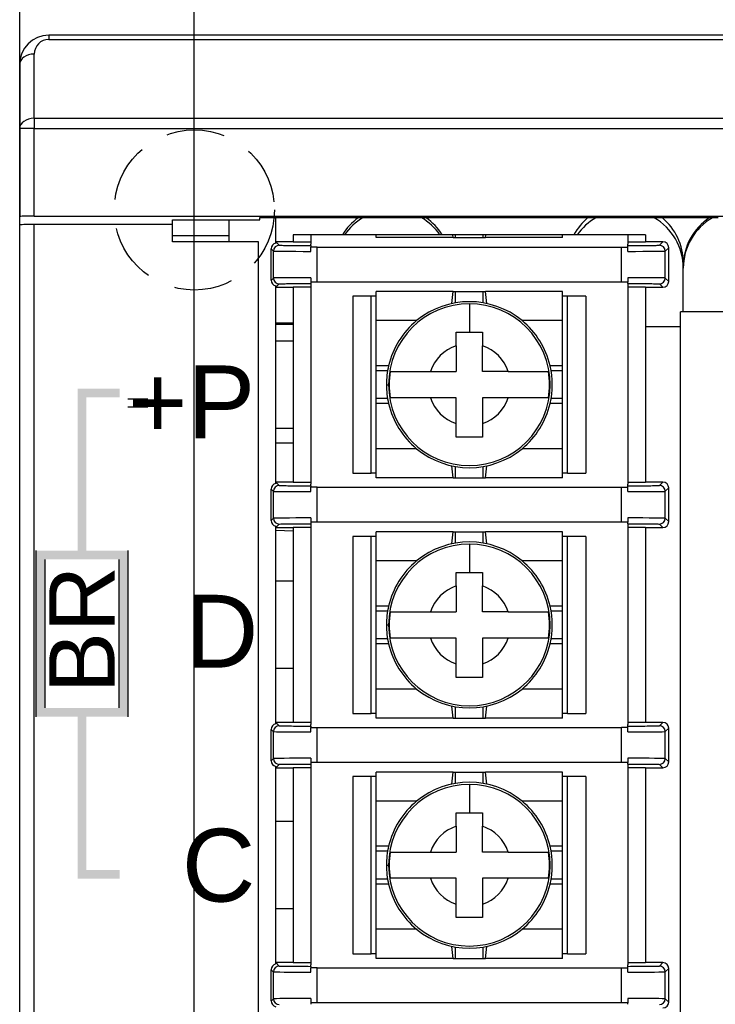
# Model space of a CAD drawing. Extents: x 14074 to 14414, y -3712 to -3387.
# Tile 8 of 18: x 14074 to 14098, y -3442 to -3408. Entities that reach past the tile are written whole.
import ezdxf

# ---------------------------------------------------------------- set-up
doc = ezdxf.new("R2010")
doc.units = 0
doc.linetypes.add('ACISOTGL', pattern=[3, 2, -1])
doc.layers.get('0').update_dxf_attribs({"linetype": 'CONTINUOUS'})
doc.layers.get('DEFPOINTS').update_dxf_attribs({"color": 8, "linetype": 'CONTINUOUS'})
doc.styles.add('DIMEMSIONS', font='isocp.shx', dxfattribs={"bigfont": 'chineset.shx'})
doc.styles.get("Standard").update_dxf_attribs({"font": 'PMingLiU.ttf'})
doc.dimstyles.new('ISO-25', dxfattribs={"dimtxt": 3, "dimasz": 3, "dimexe": 1, "dimexo": 1, "dimgap": 2, "dimtad": 2, "dimtih": 1, "dimtoh": 1, "dimtxsty": 'STANDARD', "dimcen": 0, "dimclrd": 256, "dimclre": 256, "dimclrt": 256, "dimazin": 3, "dimtfac": 1, "dimtmove": 0, "dimatfit": 3})

# ---------------------------------------------------------------- blocks, each defined once
blk = doc.blocks.new('*D3')
for p, q in [((14080.481, -3563.405), (14080.481, -3400.577)), ((14153.481, -3413.405), (14153.481, -3400.577)), ((14083.481, -3401.577), (14150.481, -3401.577))]:
    blk.add_line(p, q)
for points in [[(14083.481, -3401.077), (14083.481, -3402.077), (14080.481, -3401.577)], [(14150.481, -3401.077), (14150.481, -3402.077), (14153.481, -3401.577)]]:
    blk.add_solid(points)
at = {"layer": 'DEFPOINTS', "color": 0}
for p in [(14153.481, -3401.577), (14153.481, -3414.405), (14080.481, -3564.405)]:
    blk.add_point(p, dxfattribs=at)
at = {"insert": (14116.981, -3397.907), "char_height": 3, "attachment_point": 5}
blk.add_mtext('73', dxfattribs=at)
blk = doc.blocks.new('*D4')
for p, q in [((14074.481, -3446.677), (14074.481, -3393.016)), ((14159.481, -3446.677), (14159.481, -3393.016)), ((14077.481, -3394.016), (14156.481, -3394.016))]:
    blk.add_line(p, q)
for points in [[(14077.481, -3393.516), (14077.481, -3394.516), (14074.481, -3394.016)], [(14156.481, -3393.516), (14156.481, -3394.516), (14159.481, -3394.016)]]:
    blk.add_solid(points)
at = {"layer": 'DEFPOINTS', "color": 0}
for p in [(14159.481, -3394.016), (14074.481, -3447.677), (14159.481, -3447.677)]:
    blk.add_point(p, dxfattribs=at)
at = {"insert": (14116.981, -3390.317), "char_height": 3, "attachment_point": 5}
blk.add_mtext('85', dxfattribs=at)
blk = doc.blocks.new('*D5')
for p, q in [((14154.481, -3414.405), (14168.14, -3414.405)), ((14167.14, -3417.405), (14167.14, -3561.405)), ((14081.481, -3564.405), (14168.14, -3564.405))]:
    blk.add_line(p, q)
for points in [[(14166.64, -3417.405), (14167.64, -3417.405), (14167.14, -3414.405)], [(14166.64, -3561.405), (14167.64, -3561.405), (14167.14, -3564.405)]]:
    blk.add_solid(points)
at = {"layer": 'DEFPOINTS', "color": 0}
for p in [(14153.481, -3414.405), (14080.481, -3564.405), (14167.14, -3564.405)]:
    blk.add_point(p, dxfattribs=at)
at = {"insert": (14172.005, -3489.405), "char_height": 3, "attachment_point": 5}
blk.add_mtext('150', dxfattribs=at)

msp = doc.modelspace()

# ---------------------------------------------------------------- hatches: boundary and pattern name
h = msp.add_hatch(color=256)
h.dxf.hatch_style = 1
h.paths.add_polyline_path([(14076.772, -3420.844), (14077.912, -3420.844), (14077.912, -3420.544), (14076.472, -3420.544), (14076.472, -3426.105), (14075.046, -3426.105), (14075.046, -3431.806), (14076.472, -3431.806), (14076.472, -3437.367), (14077.912, -3437.367), (14077.912, -3437.067), (14076.772, -3437.067), (14076.772, -3431.806), (14078.199, -3431.806), (14078.199, -3426.105), (14076.772, -3426.105)])
h.paths.add_polyline_path([(14077.899, -3426.405), (14077.899, -3431.506), (14075.346, -3431.506), (14075.346, -3426.405)], flags=16)

# ---------------------------------------------------------------- linework, layer by layer
for p, q in [((14075.481, -3408.405), (14075.481, -3408.551)), ((14108.807, -3408.405), (14075.481, -3408.405)), ((14075.481, -3408.551), (14108.447, -3408.551)), ((14074.981, -3411.259), (14074.981, -3409.051)), ((14074.481, -3409.405), (14074.481, -3411.612)), ((14074.981, -3411.259), (14074.981, -3411.612)), ((14108.376, -3411.259), (14074.981, -3411.259)), ((14074.981, -3411.612), (14074.481, -3411.612)), ((14074.481, -3411.612), (14074.481, -3414.63)), ((14074.981, -3414.617), (14074.981, -3411.612)), ((14074.981, -3411.612), (14108.376, -3411.612)), ((14074.481, -3414.918), (14074.481, -3414.63)), ((14074.981, -3414.617), (14102.611, -3414.617)), ((14082.731, -3414.748), (14082.731, -3414.669)), ((14082.731, -3414.669), (14098.481, -3414.669)), ((14083.281, -3415.546), (14083.281, -3414.669)), ((14074.481, -3448.861), (14074.481, -3414.918)), ((14074.981, -3448.374), (14074.981, -3414.905)), ((14079.731, -3414.905), (14074.981, -3414.905)), ((14079.731, -3414.905), (14079.731, -3414.748)), ((14079.731, -3414.748), (14082.731, -3414.748)), ((14079.731, -3415.505), (14079.731, -3414.905)), ((14081.681, -3415.505), (14081.681, -3414.748)), ((14081.681, -3415.294), (14079.731, -3415.294)), ((14084.481, -3415.257), (14083.881, -3415.257)), ((14083.881, -3415.257), (14083.881, -3415.509)), ((14086.731, -3415.257), (14084.481, -3415.257)), ((14084.481, -3415.257), (14084.481, -3415.574)), ((14089.363, -3415.257), (14086.731, -3415.257)), ((14086.731, -3415.354), (14086.731, -3415.257)), ((14089.372, -3415.354), (14086.731, -3415.354)), ((14089.454, -3415.257), (14089.363, -3415.257)), ((14089.372, -3415.354), (14089.363, -3415.257)), ((14089.372, -3415.354), (14089.454, -3415.354)), ((14090.407, -3415.257), (14089.454, -3415.257)), ((14089.454, -3415.354), (14089.454, -3415.257)), ((14089.454, -3415.354), (14090.407, -3415.354)), ((14090.498, -3415.257), (14090.407, -3415.257)), ((14090.407, -3415.354), (14090.407, -3415.257)), ((14090.407, -3415.354), (14090.489, -3415.354)), ((14090.489, -3415.354), (14090.498, -3415.257)), ((14093.131, -3415.354), (14090.489, -3415.354)), ((14093.131, -3415.257), (14090.498, -3415.257)), ((14095.381, -3415.257), (14093.131, -3415.257)), ((14093.131, -3415.354), (14093.131, -3415.257)), ((14095.981, -3415.257), (14095.381, -3415.257)), ((14095.381, -3415.257), (14095.381, -3415.574)), ((14095.981, -3415.257), (14095.981, -3415.509)), ((14082.681, -3415.505), (14079.731, -3415.505)), ((14082.681, -3448.374), (14082.681, -3415.505)), ((14083.281, -3415.5), (14083.4, -3415.616)), ((14083.881, -3415.5), (14083.281, -3415.5)), ((14084.481, -3415.509), (14083.881, -3415.509)), ((14084.481, -3415.627), (14084.481, -3415.574)), ((14084.481, -3415.827), (14084.481, -3415.679)), ((14084.7, -3415.679), (14084.481, -3415.679)), ((14084.7, -3415.679), (14095.161, -3415.679)), ((14084.7, -3416.879), (14084.7, -3415.679)), ((14095.161, -3415.679), (14095.381, -3415.679)), ((14095.161, -3416.879), (14095.161, -3415.679)), ((14095.981, -3415.509), (14095.381, -3415.509)), ((14095.381, -3415.627), (14095.381, -3415.574)), ((14095.381, -3415.827), (14095.381, -3415.679)), ((14096.581, -3415.5), (14095.981, -3415.5)), ((14096.461, -3415.616), (14096.581, -3415.5)), ((14096.661, -3415.816), (14096.781, -3415.7)), ((14096.781, -3416.857), (14096.781, -3415.7)), ((14083.123, -3415.741), (14083.2, -3415.816)), ((14083.123, -3416.816), (14083.123, -3415.741)), ((14083.2, -3416.742), (14083.2, -3415.816)), ((14096.661, -3416.742), (14096.661, -3415.816)), ((14097.281, -3416.4), (14097.281, -3416.211)), ((14097.281, -3417.905), (14097.281, -3416.4)), ((14083.123, -3416.816), (14083.2, -3416.742)), ((14083.281, -3417.057), (14083.4, -3416.942)), ((14083.281, -3423.796), (14083.281, -3417.011)), ((14083.281, -3417.057), (14083.881, -3417.057)), ((14083.881, -3417.048), (14083.881, -3423.759)), ((14083.881, -3417.048), (14084.481, -3417.048)), ((14084.481, -3416.73), (14084.481, -3416.879)), ((14084.7, -3416.879), (14084.481, -3416.879)), ((14084.481, -3416.93), (14084.481, -3416.983)), ((14084.481, -3416.983), (14084.481, -3423.824)), ((14095.161, -3416.879), (14084.7, -3416.879)), ((14095.381, -3416.879), (14095.161, -3416.879)), ((14095.381, -3416.73), (14095.381, -3416.879)), ((14095.381, -3416.93), (14095.381, -3416.983)), ((14095.381, -3416.983), (14095.381, -3423.824)), ((14095.381, -3417.048), (14095.981, -3417.048)), ((14095.981, -3417.048), (14095.981, -3423.759)), ((14095.981, -3417.057), (14096.581, -3417.057)), ((14096.461, -3416.942), (14096.581, -3417.057)), ((14096.661, -3416.742), (14096.661, -3416.742)), ((14096.661, -3416.742), (14096.781, -3416.857)), ((14086.556, -3417.362), (14085.931, -3417.362)), ((14085.931, -3417.362), (14085.931, -3423.446)), ((14086.731, -3417.362), (14086.556, -3417.362)), ((14086.556, -3423.446), (14086.556, -3417.362)), ((14089.372, -3417.204), (14086.731, -3417.204)), ((14086.731, -3418.204), (14086.731, -3417.204)), ((14089.334, -3417.617), (14089.372, -3417.204)), ((14089.372, -3417.204), (14089.454, -3417.204)), ((14089.454, -3417.204), (14090.407, -3417.204)), ((14089.454, -3417.594), (14089.454, -3417.204)), ((14090.407, -3417.204), (14090.489, -3417.204)), ((14090.407, -3417.594), (14090.407, -3417.204)), ((14090.527, -3417.617), (14090.489, -3417.204)), ((14093.131, -3417.204), (14090.489, -3417.204)), ((14093.131, -3418.204), (14093.131, -3417.204)), ((14093.306, -3417.362), (14093.131, -3417.362)), ((14093.93, -3417.362), (14093.306, -3417.362)), ((14093.306, -3423.446), (14093.306, -3417.362)), ((14093.93, -3417.362), (14093.93, -3423.446)), ((14101.181, -3417.905), (14097.181, -3417.905)), ((14097.181, -3464.105), (14097.181, -3417.905)), ((14083.881, -3418.294), (14083.281, -3418.294)), ((14083.881, -3418.342), (14083.281, -3418.342)), ((14086.731, -3419.754), (14086.731, -3418.204)), ((14088.119, -3418.204), (14086.731, -3418.204)), ((14093.131, -3418.204), (14091.742, -3418.204)), ((14093.131, -3419.754), (14093.131, -3418.204)), ((14083.881, -3418.905), (14083.281, -3418.905)), ((14087.156, -3419.754), (14086.731, -3419.754)), ((14086.731, -3419.927), (14086.731, -3419.754)), ((14093.131, -3419.754), (14092.705, -3419.754)), ((14093.131, -3419.927), (14093.131, -3419.754)), ((14087.121, -3419.927), (14086.731, -3419.927)), ((14086.731, -3420.88), (14086.731, -3419.927)), ((14093.131, -3419.927), (14092.74, -3419.927)), ((14093.131, -3420.88), (14093.131, -3419.927)), ((14087.081, -3420.404), (14087.155, -3420.404)), ((14078.202, -3420.89), (14078.883, -3420.89)), ((14087.121, -3420.88), (14086.731, -3420.88)), ((14086.731, -3421.054), (14086.731, -3420.88)), ((14086.731, -3422.604), (14086.731, -3421.054)), ((14087.156, -3421.054), (14086.731, -3421.054)), ((14093.131, -3421.054), (14092.705, -3421.054)), ((14093.131, -3420.88), (14092.74, -3420.88)), ((14093.131, -3421.054), (14093.131, -3420.88)), ((14093.131, -3422.604), (14093.131, -3421.054)), ((14078.883, -3421.176), (14078.202, -3421.176)), ((14083.881, -3421.905), (14083.281, -3421.905)), ((14083.281, -3422.405), (14083.881, -3422.405)), ((14088.119, -3422.604), (14086.731, -3422.604)), ((14086.731, -3423.604), (14086.731, -3422.604)), ((14093.131, -3422.604), (14091.742, -3422.604)), ((14093.131, -3423.604), (14093.131, -3422.604)), ((14085.931, -3423.446), (14086.556, -3423.446)), ((14086.731, -3423.446), (14086.556, -3423.446)), ((14089.372, -3423.604), (14089.334, -3423.191)), ((14089.454, -3423.604), (14089.454, -3423.213)), ((14090.407, -3423.604), (14090.407, -3423.213)), ((14090.489, -3423.604), (14090.527, -3423.191)), ((14093.306, -3423.446), (14093.131, -3423.446)), ((14093.306, -3423.446), (14093.93, -3423.446)), ((14083.281, -3423.75), (14083.4, -3423.866)), ((14083.881, -3423.75), (14083.281, -3423.75)), ((14084.481, -3423.759), (14083.881, -3423.759)), ((14089.372, -3423.604), (14086.731, -3423.604)), ((14089.372, -3423.604), (14089.454, -3423.604)), ((14089.454, -3423.604), (14090.407, -3423.604)), ((14090.407, -3423.604), (14090.489, -3423.604)), ((14093.131, -3423.604), (14090.489, -3423.604)), ((14095.981, -3423.759), (14095.381, -3423.759)), ((14096.581, -3423.75), (14095.981, -3423.75)), ((14096.461, -3423.866), (14096.581, -3423.75)), ((14083.123, -3423.991), (14083.2, -3424.066)), ((14083.123, -3425.066), (14083.123, -3423.991)), ((14083.2, -3424.992), (14083.2, -3424.066)), ((14084.481, -3423.877), (14084.481, -3423.824)), ((14084.481, -3424.077), (14084.481, -3423.929)), ((14084.7, -3423.929), (14084.481, -3423.929)), ((14084.7, -3423.929), (14095.161, -3423.929)), ((14084.7, -3425.129), (14084.7, -3423.929)), ((14095.161, -3423.929), (14095.381, -3423.929)), ((14095.161, -3425.129), (14095.161, -3423.929)), ((14095.381, -3423.877), (14095.381, -3423.824)), ((14095.381, -3424.077), (14095.381, -3423.929)), ((14096.661, -3424.066), (14096.781, -3423.95)), ((14096.661, -3424.992), (14096.661, -3424.066)), ((14096.781, -3425.107), (14096.781, -3423.95)), ((14083.123, -3425.066), (14083.2, -3424.992)), ((14084.481, -3424.98), (14084.481, -3425.129)), ((14084.7, -3425.129), (14084.481, -3425.129)), ((14095.161, -3425.129), (14084.7, -3425.129)), ((14095.381, -3425.129), (14095.161, -3425.129)), ((14095.381, -3424.98), (14095.381, -3425.129)), ((14096.661, -3424.992), (14096.661, -3424.992)), ((14096.661, -3424.992), (14096.781, -3425.107)), ((14083.281, -3425.307), (14083.4, -3425.192)), ((14083.281, -3432.046), (14083.281, -3425.261)), ((14083.281, -3425.307), (14083.881, -3425.307)), ((14083.281, -3425.405), (14083.881, -3425.421)), ((14083.881, -3425.298), (14084.481, -3425.298)), ((14083.881, -3425.298), (14083.881, -3432.009)), ((14084.481, -3425.18), (14084.481, -3425.233)), ((14084.481, -3425.233), (14084.481, -3432.074)), ((14089.372, -3425.454), (14086.731, -3425.454)), ((14086.731, -3426.454), (14086.731, -3425.454)), ((14089.334, -3425.867), (14089.372, -3425.454)), ((14089.372, -3425.454), (14089.454, -3425.454)), ((14089.454, -3425.454), (14090.407, -3425.454)), ((14089.454, -3425.844), (14089.454, -3425.454)), ((14090.407, -3425.454), (14090.489, -3425.454)), ((14090.407, -3425.844), (14090.407, -3425.454)), ((14090.527, -3425.867), (14090.489, -3425.454)), ((14093.131, -3425.454), (14090.489, -3425.454)), ((14093.131, -3426.454), (14093.131, -3425.454)), ((14095.381, -3425.18), (14095.381, -3425.233)), ((14095.381, -3425.233), (14095.381, -3432.074)), ((14095.381, -3425.298), (14095.981, -3425.298)), ((14095.981, -3425.298), (14095.981, -3432.009)), ((14095.981, -3425.307), (14096.581, -3425.307)), ((14096.461, -3425.192), (14096.581, -3425.307)), ((14086.556, -3425.612), (14085.931, -3425.612)), ((14085.931, -3425.612), (14085.931, -3431.696)), ((14086.731, -3425.612), (14086.556, -3425.612)), ((14086.556, -3431.696), (14086.556, -3425.612)), ((14093.306, -3425.612), (14093.131, -3425.612)), ((14093.93, -3425.612), (14093.306, -3425.612)), ((14093.306, -3431.696), (14093.306, -3425.612)), ((14093.93, -3425.612), (14093.93, -3431.696)), ((14075.046, -3431.806), (14075.046, -3426.105)), ((14075.046, -3431.806), (14075.046, -3426.105)), ((14075.047, -3431.804), (14075.047, -3426.103)), ((14078.199, -3426.103), (14078.199, -3431.804)), ((14078.199, -3426.105), (14078.199, -3431.806)), ((14078.199, -3426.105), (14078.199, -3431.806)), ((14075.346, -3426.405), (14075.346, -3431.506)), ((14075.346, -3426.405), (14075.346, -3431.506)), ((14075.347, -3426.403), (14075.347, -3431.504)), ((14077.899, -3431.504), (14077.899, -3426.403)), ((14077.899, -3431.506), (14077.899, -3426.405)), ((14077.899, -3431.506), (14077.899, -3426.405)), ((14086.731, -3428.004), (14086.731, -3426.454)), ((14088.119, -3426.454), (14086.731, -3426.454)), ((14093.131, -3426.454), (14091.742, -3426.454)), ((14093.131, -3428.004), (14093.131, -3426.454)), ((14083.881, -3427.155), (14083.281, -3427.155)), ((14087.156, -3428.004), (14086.731, -3428.004)), ((14086.731, -3428.177), (14086.731, -3428.004)), ((14087.121, -3428.177), (14086.731, -3428.177)), ((14086.731, -3429.13), (14086.731, -3428.177)), ((14093.131, -3428.004), (14092.705, -3428.004)), ((14093.131, -3428.177), (14092.74, -3428.177)), ((14093.131, -3428.177), (14093.131, -3428.004)), ((14093.131, -3429.13), (14093.131, -3428.177)), ((14087.081, -3428.654), (14087.155, -3428.654)), ((14087.121, -3429.13), (14086.731, -3429.13)), ((14086.731, -3429.304), (14086.731, -3429.13)), ((14093.131, -3429.13), (14092.74, -3429.13)), ((14093.131, -3429.304), (14093.131, -3429.13)), ((14086.731, -3430.854), (14086.731, -3429.304)), ((14087.156, -3429.304), (14086.731, -3429.304)), ((14093.131, -3429.304), (14092.705, -3429.304)), ((14093.131, -3430.854), (14093.131, -3429.304)), ((14083.881, -3430.155), (14083.281, -3430.155)), ((14088.119, -3430.854), (14086.731, -3430.854)), ((14086.731, -3431.854), (14086.731, -3430.854)), ((14093.131, -3430.854), (14091.742, -3430.854)), ((14093.131, -3431.854), (14093.131, -3430.854)), ((14089.372, -3431.854), (14089.334, -3431.441)), ((14089.454, -3431.854), (14089.454, -3431.463)), ((14090.407, -3431.854), (14090.407, -3431.463)), ((14090.489, -3431.854), (14090.527, -3431.441)), ((14085.931, -3431.696), (14086.556, -3431.696)), ((14086.731, -3431.696), (14086.556, -3431.696)), ((14089.372, -3431.854), (14086.731, -3431.854)), ((14089.372, -3431.854), (14089.454, -3431.854)), ((14089.454, -3431.854), (14090.407, -3431.854)), ((14090.407, -3431.854), (14090.489, -3431.854)), ((14093.131, -3431.854), (14090.489, -3431.854)), ((14093.306, -3431.696), (14093.131, -3431.696)), ((14093.306, -3431.696), (14093.93, -3431.696)), ((14083.123, -3432.241), (14083.2, -3432.316)), ((14083.123, -3433.316), (14083.123, -3432.241)), ((14083.881, -3432), (14083.281, -3432)), ((14083.281, -3432), (14083.4, -3432.116)), ((14084.481, -3432.009), (14083.881, -3432.009)), ((14084.481, -3432.127), (14084.481, -3432.074)), ((14084.481, -3432.179), (14084.7, -3432.179)), ((14084.481, -3432.327), (14084.481, -3432.179)), ((14084.7, -3433.379), (14084.7, -3432.179)), ((14084.7, -3432.179), (14095.161, -3432.179)), ((14095.381, -3432.179), (14095.161, -3432.179)), ((14095.161, -3433.379), (14095.161, -3432.179)), ((14095.981, -3432.009), (14095.381, -3432.009)), ((14095.381, -3432.127), (14095.381, -3432.074)), ((14095.381, -3432.327), (14095.381, -3432.179)), ((14096.581, -3432), (14095.981, -3432)), ((14096.461, -3432.116), (14096.581, -3432)), ((14096.661, -3432.316), (14096.781, -3432.2)), ((14096.781, -3433.357), (14096.781, -3432.2)), ((14083.2, -3433.242), (14083.2, -3432.316)), ((14096.661, -3433.242), (14096.661, -3432.316)), ((14083.123, -3433.316), (14083.2, -3433.242)), ((14084.481, -3433.23), (14084.481, -3433.379)), ((14095.381, -3433.23), (14095.381, -3433.379)), ((14096.661, -3433.242), (14096.661, -3433.242)), ((14096.661, -3433.242), (14096.781, -3433.357)), ((14083.281, -3433.557), (14083.4, -3433.442)), ((14083.281, -3440.296), (14083.281, -3433.511)), ((14083.281, -3433.557), (14083.881, -3433.557)), ((14083.881, -3433.548), (14083.881, -3440.259)), ((14083.881, -3433.548), (14084.481, -3433.548)), ((14084.7, -3433.379), (14084.481, -3433.379)), ((14084.481, -3433.43), (14084.481, -3433.483)), ((14084.481, -3433.483), (14084.481, -3440.324)), ((14095.161, -3433.379), (14084.7, -3433.379)), ((14095.381, -3433.379), (14095.161, -3433.379)), ((14095.381, -3433.43), (14095.381, -3433.483)), ((14095.381, -3433.483), (14095.381, -3440.324)), ((14095.381, -3433.548), (14095.981, -3433.548)), ((14095.981, -3433.548), (14095.981, -3440.259)), ((14095.981, -3433.557), (14096.581, -3433.557)), ((14096.461, -3433.442), (14096.581, -3433.557)), ((14086.556, -3433.862), (14085.931, -3433.862)), ((14085.931, -3433.862), (14085.931, -3439.946)), ((14086.731, -3433.862), (14086.556, -3433.862)), ((14086.556, -3439.946), (14086.556, -3433.862)), ((14089.372, -3433.704), (14086.731, -3433.704)), ((14086.731, -3434.704), (14086.731, -3433.704)), ((14089.334, -3434.117), (14089.372, -3433.704)), ((14089.372, -3433.704), (14089.454, -3433.704)), ((14089.454, -3433.704), (14090.407, -3433.704)), ((14089.454, -3434.094), (14089.454, -3433.704)), ((14090.407, -3433.704), (14090.489, -3433.704)), ((14090.407, -3434.094), (14090.407, -3433.704)), ((14090.527, -3434.117), (14090.489, -3433.704)), ((14093.131, -3433.704), (14090.489, -3433.704)), ((14093.131, -3434.704), (14093.131, -3433.704)), ((14093.306, -3433.862), (14093.131, -3433.862)), ((14093.93, -3433.862), (14093.306, -3433.862)), ((14093.306, -3439.946), (14093.306, -3433.862)), ((14093.93, -3433.862), (14093.93, -3439.946)), ((14086.731, -3436.254), (14086.731, -3434.704)), ((14088.119, -3434.704), (14086.731, -3434.704)), ((14093.131, -3434.704), (14091.742, -3434.704)), ((14093.131, -3436.254), (14093.131, -3434.704)), ((14083.881, -3435.405), (14083.281, -3435.405)), ((14087.156, -3436.254), (14086.731, -3436.254)), ((14086.731, -3436.427), (14086.731, -3436.254)), ((14093.131, -3436.254), (14092.705, -3436.254)), ((14093.131, -3436.427), (14093.131, -3436.254)), ((14087.121, -3436.427), (14086.731, -3436.427)), ((14086.731, -3437.38), (14086.731, -3436.427)), ((14093.131, -3436.427), (14092.74, -3436.427)), ((14093.131, -3437.38), (14093.131, -3436.427)), ((14087.081, -3436.904), (14087.155, -3436.904)), ((14087.121, -3437.38), (14086.731, -3437.38)), ((14086.731, -3437.554), (14086.731, -3437.38)), ((14086.731, -3439.104), (14086.731, -3437.554)), ((14087.156, -3437.554), (14086.731, -3437.554)), ((14093.131, -3437.554), (14092.705, -3437.554)), ((14093.131, -3437.38), (14092.74, -3437.38)), ((14093.131, -3437.554), (14093.131, -3437.38)), ((14093.131, -3439.104), (14093.131, -3437.554)), ((14083.881, -3438.405), (14083.281, -3438.405)), ((14088.119, -3439.104), (14086.731, -3439.104)), ((14086.731, -3440.104), (14086.731, -3439.104)), ((14093.131, -3439.104), (14091.742, -3439.104)), ((14093.131, -3440.104), (14093.131, -3439.104)), ((14089.372, -3440.104), (14089.334, -3439.691)), ((14090.489, -3440.104), (14090.527, -3439.691)), ((14085.931, -3439.946), (14086.556, -3439.946)), ((14086.731, -3439.946), (14086.556, -3439.946)), ((14089.454, -3440.104), (14089.454, -3439.713)), ((14090.407, -3440.104), (14090.407, -3439.713)), ((14093.306, -3439.946), (14093.131, -3439.946)), ((14093.306, -3439.946), (14093.93, -3439.946)), ((14083.281, -3440.25), (14083.4, -3440.366)), ((14083.881, -3440.25), (14083.281, -3440.25)), ((14084.481, -3440.259), (14083.881, -3440.259)), ((14084.481, -3440.377), (14084.481, -3440.324)), ((14089.372, -3440.104), (14086.731, -3440.104)), ((14089.372, -3440.104), (14089.454, -3440.104)), ((14089.454, -3440.104), (14090.407, -3440.104)), ((14090.407, -3440.104), (14090.489, -3440.104)), ((14093.131, -3440.104), (14090.489, -3440.104)), ((14095.981, -3440.259), (14095.381, -3440.259)), ((14095.381, -3440.377), (14095.381, -3440.324)), ((14096.581, -3440.25), (14095.981, -3440.25)), ((14096.461, -3440.366), (14096.581, -3440.25)), ((14083.123, -3440.491), (14083.2, -3440.566)), ((14083.123, -3441.566), (14083.123, -3440.491)), ((14083.2, -3441.492), (14083.2, -3440.566)), ((14084.481, -3440.577), (14084.481, -3440.429)), ((14084.7, -3440.429), (14084.481, -3440.429)), ((14084.7, -3440.429), (14095.161, -3440.429)), ((14084.7, -3441.629), (14084.7, -3440.429)), ((14095.161, -3440.429), (14095.381, -3440.429)), ((14095.161, -3441.629), (14095.161, -3440.429)), ((14095.381, -3440.577), (14095.381, -3440.429)), ((14096.661, -3440.566), (14096.781, -3440.45)), ((14096.661, -3441.492), (14096.661, -3440.566)), ((14096.781, -3441.607), (14096.781, -3440.45)), ((14083.123, -3441.566), (14083.2, -3441.492)), ((14084.481, -3441.48), (14084.481, -3441.629)), ((14084.7, -3441.629), (14084.481, -3441.629)), ((14095.161, -3441.629), (14084.7, -3441.629)), ((14095.381, -3441.629), (14095.161, -3441.629)), ((14095.381, -3441.48), (14095.381, -3441.629)), ((14096.661, -3441.492), (14096.661, -3441.492)), ((14096.661, -3441.492), (14096.781, -3441.607))]:
    msp.add_line(p, q)
at = {"linetype": 'ACISOTGL'}
msp.add_circle((14080.481, -3414.405), 2.75, dxfattribs=at)
for centre, radius, start, end in [((14075.481, -3409.405), 1, 90, 180), ((14075.481, -3409.051), 0.5, 90, 180), ((14095.281, -3416.211), 2, 129.5629, 151.501), ((14095.281, -3416.211), 2, 0, 50.4371), ((14089.931, -3420.404), 2.775, 90, 180), ((14089.931, -3420.404), 2.775, 180, 90), ((14089.931, -3420.404), 2.85, 50.5275, 129.4725), ((14089.931, -3420.404), 2.85, 129.4725, 166.8165), ((14089.931, -3420.404), 2.85, 13.1835, 50.5275), ((14089.931, -3420.404), 1.412, 108.5858, 161.4142), ((14089.931, -3420.404), 1.412, 18.5858, 71.4142), ((14089.931, -3420.404), 2.85, 166.8165, 180), ((14089.931, -3420.404), 2.85, 346.8165, 13.1835), ((14089.931, -3420.404), 2.755, 170.5995, 189.4005), ((14089.931, -3420.404), 2.755, 350.5995, 9.4005), ((14089.931, -3420.404), 2.85, 180, 193.1835), ((14089.931, -3420.404), 2.85, 193.1835, 230.5275), ((14089.931, -3420.404), 1.412, 198.5858, 251.4142), ((14089.931, -3420.404), 1.412, 288.5858, 341.4142), ((14089.931, -3420.404), 2.85, 309.4725, 346.8165), ((14089.931, -3420.404), 2.85, 230.5275, 309.4725), ((14089.931, -3428.654), 2.85, 50.5275, 129.4725), ((14089.931, -3428.654), 2.775, 90, 180), ((14089.931, -3428.654), 2.775, 180, 90), ((14089.931, -3428.654), 2.85, 129.4725, 166.8165), ((14089.931, -3428.654), 2.85, 13.1835, 50.5275), ((14089.931, -3428.654), 1.412, 108.5858, 161.4142), ((14089.931, -3428.654), 1.412, 18.5858, 71.4142), ((14089.931, -3428.654), 2.85, 166.8165, 180), ((14089.931, -3428.654), 2.755, 170.5995, 189.4005), ((14089.931, -3428.654), 2.755, 350.5995, 9.4005), ((14089.931, -3428.654), 2.85, 346.8165, 13.1835), ((14089.931, -3428.654), 2.85, 180, 193.1835), ((14089.931, -3428.654), 1.412, 198.5858, 251.4142), ((14089.931, -3428.654), 1.412, 288.5858, 341.4142), ((14089.931, -3428.654), 2.85, 193.1835, 230.5275), ((14089.931, -3428.654), 2.85, 309.4725, 346.8165), ((14089.931, -3428.654), 2.85, 230.5275, 309.4725), ((14089.931, -3436.904), 2.775, 90, 180), ((14089.931, -3436.904), 2.775, 180, 90), ((14089.931, -3436.904), 2.85, 50.5275, 129.4725), ((14089.931, -3436.904), 2.85, 129.4725, 166.8165), ((14089.931, -3436.904), 2.85, 13.1835, 50.5275), ((14089.931, -3436.904), 1.412, 108.5858, 161.4142), ((14089.931, -3436.904), 1.412, 18.5858, 71.4142), ((14089.931, -3436.904), 2.85, 166.8165, 180), ((14089.931, -3436.904), 2.85, 346.8165, 13.1835), ((14089.931, -3436.904), 2.755, 170.5995, 189.4005), ((14089.931, -3436.904), 2.755, 350.5995, 9.4005), ((14089.931, -3436.904), 2.85, 180, 193.1835), ((14089.931, -3436.904), 2.85, 193.1835, 230.5275), ((14089.931, -3436.904), 1.412, 198.5858, 251.4142), ((14089.931, -3436.904), 1.412, 288.5858, 341.4142), ((14089.931, -3436.904), 2.85, 309.4725, 346.8165), ((14089.931, -3436.904), 2.85, 230.5275, 309.4725)]:
    msp.add_arc(centre, radius, start, end)
for centre, major_axis, ratio, start_param, end_param in [((14074.981, -3409.405), (-0.5, 0), 0.707107, 4.712389, 6.283185), ((14074.981, -3411.612), (-0.5, 0), 0.707107, 4.712389, 6.283185), ((14074.981, -3414.63), (0.5, 0), 0.026186, 1.570796, 3.141593), ((14087.281, -3416.294), (1.415, 1.415), 0.998607, 1.407735, 1.810602), ((14087.281, -3416.402), (-2, 0), 0.999999, 5.235088, 5.6734), ((14087.281, -3416.402), (-2, 0), 0.999999, 3.751378, 4.18969), ((14087.281, -3416.294), (-1.415, -1.415), 0.998607, 2.900393, 3.30326), ((14095.281, -3416.211), (-2, 0), 0.999996, 5.402881, 5.785778), ((14095.281, -3416.4), (-2, 0), 0.999996, 5.237604, 5.674936), ((14095.281, -3416.4), (2, 0), 0.999996, 0, 1.045581), ((14095.281, -3416.211), (2, 0), 0.999996, 0, 0.880304), ((14099.281, -3416.342), (1.415, 1.415), 0.999317, 1.364832, 2.356536), ((14099.281, -3416.404), (-1.734, -0.996), 1, 4.712389, 5.761868), ((14074.981, -3414.918), (0.5, 0), 0.026186, 1.570796, 3.141593), ((14083.323, -3415.741), (0.144, -0.139), 0.999921, 2.552103, 3.908384), ((14083.4, -3415.816), (-0.139, -0.144), 0.999921, 3.908608, 5.479195), ((14096.461, -3415.816), (0.139, -0.144), 0.999921, 0.804005, 2.374722), ((14096.581, -3415.7), (-0.144, -0.139), 0.999921, 2.374801, 3.945518), ((14084.7, -3415.815), (-1.5, 0), 0.007563, 0.009046, 1.423839), ((14095.161, -3415.815), (1.5, 0), 0.007563, 4.859347, 6.27414), ((14083.323, -3416.816), (0.144, 0.139), 0.999921, 2.374801, 3.731082), ((14084.7, -3416.742), (-1.5, 0), 0.007563, 4.859346, 6.27414), ((14083.4, -3416.742), (0.139, -0.144), 0.999921, 3.945572, 5.516067), ((14095.161, -3416.742), (1.5, 0), 0.007563, 0.009045, 1.42384), ((14096.461, -3416.742), (-0.139, -0.144), 0.999921, 0.766871, 2.337588), ((14096.581, -3416.857), (-0.144, 0.139), 0.999921, 2.337667, 3.908384), ((14095.281, -3418.405), (2, 0), 0.002773, 5.06996, 5.965625), ((14083.323, -3423.991), (0.144, -0.139), 0.999921, 2.552103, 3.908384), ((14096.581, -3423.95), (-0.144, -0.139), 0.999921, 2.374801, 3.945518), ((14083.4, -3424.066), (-0.139, -0.144), 0.999921, 3.908608, 5.479195), ((14084.7, -3424.065), (-1.5, 0), 0.007563, 0.009046, 1.423839), ((14095.161, -3424.065), (1.5, 0), 0.007563, 4.859347, 6.27414), ((14096.461, -3424.066), (0.139, -0.144), 0.999921, 0.804005, 2.374722), ((14083.323, -3425.066), (0.144, 0.139), 0.999921, 2.374801, 3.731082), ((14084.7, -3424.992), (-1.5, 0), 0.007563, 4.859346, 6.27414), ((14083.4, -3424.992), (0.139, -0.144), 0.999921, 3.945572, 5.516067), ((14095.161, -3424.992), (1.5, 0), 0.007563, 0.009045, 1.42384), ((14096.461, -3424.992), (-0.139, -0.144), 0.999921, 0.766871, 2.337588), ((14096.581, -3425.107), (-0.144, 0.139), 0.999921, 2.337667, 3.908384), ((14083.323, -3432.241), (0.144, -0.139), 0.999921, 2.552103, 3.908384), ((14083.4, -3432.316), (-0.139, -0.144), 0.999921, 3.908608, 5.479195), ((14096.461, -3432.316), (0.139, -0.144), 0.999921, 0.804005, 2.374722), ((14096.581, -3432.2), (-0.144, -0.139), 0.999921, 2.374801, 3.945518), ((14084.7, -3432.315), (-1.5, 0), 0.007563, 0.009046, 1.423839), ((14095.161, -3432.315), (1.5, 0), 0.007563, 4.859347, 6.27414), ((14084.7, -3433.242), (-1.5, 0), 0.007563, 4.859346, 6.27414), ((14083.4, -3433.242), (0.139, -0.144), 0.999921, 3.945572, 5.516067), ((14095.161, -3433.242), (1.5, 0), 0.007563, 0.009045, 1.42384), ((14096.461, -3433.242), (-0.139, -0.144), 0.999921, 0.766871, 2.337588), ((14083.323, -3433.316), (0.144, 0.139), 0.999921, 2.374801, 3.731082), ((14096.581, -3433.357), (-0.144, 0.139), 0.999921, 2.337667, 3.908384), ((14083.323, -3440.491), (0.144, -0.139), 0.999921, 2.552103, 3.908384), ((14083.4, -3440.566), (-0.139, -0.144), 0.999921, 3.908608, 5.479195), ((14096.461, -3440.566), (0.139, -0.144), 0.999921, 0.804005, 2.374722), ((14096.581, -3440.45), (-0.144, -0.139), 0.999921, 2.374801, 3.945518), ((14084.7, -3440.565), (-1.5, 0), 0.007563, 0.009046, 1.423839), ((14095.161, -3440.565), (1.5, 0), 0.007563, 4.859347, 6.27414), ((14083.323, -3441.566), (0.144, 0.139), 0.999921, 2.374801, 3.731082), ((14084.7, -3441.492), (-1.5, 0), 0.007563, 4.859346, 6.27414), ((14083.4, -3441.492), (0.139, -0.144), 0.999921, 3.945572, 5.516067), ((14095.161, -3441.492), (1.5, 0), 0.007563, 0.009045, 1.42384), ((14096.461, -3441.492), (-0.139, -0.144), 0.999921, 0.766871, 2.337588), ((14096.581, -3441.607), (-0.144, 0.139), 0.999921, 2.337667, 3.908384)]:
    msp.add_ellipse(centre, major_axis=major_axis, ratio=ratio, start_param=start_param, end_param=end_param)
for points, knots in [([(14083.4, -3415.616), (14083.401, -3415.617), (14083.415, -3415.617), (14083.445, -3415.618), (14083.475, -3415.619), (14083.523, -3415.62), (14083.586, -3415.621), (14083.649, -3415.622), (14083.729, -3415.623), (14083.82, -3415.624), (14083.912, -3415.625), (14084.017, -3415.625), (14084.128, -3415.626), (14084.238, -3415.626), (14084.355, -3415.626), (14084.481, -3415.627)], [0, 0, 0, 0, 0.2, 0.2, 0.2, 0.4, 0.4, 0.4, 0.6, 0.6, 0.6, 0.8, 0.8, 0.8, 1, 1, 1, 1]), ([(14095.381, -3415.627), (14095.505, -3415.626), (14095.621, -3415.626), (14095.731, -3415.626), (14095.841, -3415.625), (14095.944, -3415.625), (14096.036, -3415.624), (14096.127, -3415.623), (14096.207, -3415.622), (14096.271, -3415.621), (14096.334, -3415.62), (14096.383, -3415.619), (14096.414, -3415.619), (14096.445, -3415.618), (14096.46, -3415.617), (14096.461, -3415.616)], [0, 0, 0, 0, 0.2, 0.2, 0.2, 0.4, 0.4, 0.4, 0.6, 0.6, 0.6, 0.8, 0.8, 0.8, 1, 1, 1, 1]), ([(14083.4, -3416.942), (14083.401, -3416.941), (14083.418, -3416.939), (14083.451, -3416.938), (14083.485, -3416.937), (14083.535, -3416.937), (14083.6, -3416.936), (14083.664, -3416.935), (14083.743, -3416.934), (14083.834, -3416.933), (14083.924, -3416.932), (14084.027, -3416.932), (14084.135, -3416.931), (14084.243, -3416.931), (14084.358, -3416.931), (14084.481, -3416.93)], [0, 0, 0, 0, 0.2, 0.2, 0.2, 0.4, 0.4, 0.4, 0.6, 0.6, 0.6, 0.8, 0.8, 0.8, 1, 1, 1, 1]), ([(14087.212, -3419.954), (14087.249, -3419.954), (14087.323, -3419.954), (14087.428, -3419.954), (14087.616, -3419.954), (14087.899, -3419.954), (14088.247, -3419.954), (14088.356, -3419.954), (14088.471, -3419.954), (14088.592, -3419.954)], [0, 0, 0, 0, 0.299884, 0.299884, 0.299884, 0.833184, 0.833184, 0.833184, 1, 1, 1, 1]), ([(14091.269, -3419.954), (14091.655, -3419.954), (14091.98, -3419.954), (14092.223, -3419.954), (14092.427, -3419.954), (14092.571, -3419.954), (14092.636, -3419.954), (14092.64, -3419.954), (14092.645, -3419.954), (14092.649, -3419.954)], [0, 0, 0, 0, 0.526615, 0.526615, 0.526615, 0.96749, 0.96749, 0.96749, 1, 1, 1, 1]), ([(14088.592, -3420.854), (14088.206, -3420.854), (14087.881, -3420.854), (14087.638, -3420.854), (14087.434, -3420.854), (14087.29, -3420.854), (14087.226, -3420.854), (14087.221, -3420.854), (14087.216, -3420.854), (14087.212, -3420.854)], [0, 0, 0, 0, 0.526615, 0.526615, 0.526615, 0.96749, 0.96749, 0.96749, 1, 1, 1, 1]), ([(14092.649, -3420.854), (14092.612, -3420.854), (14092.539, -3420.854), (14092.433, -3420.854), (14092.245, -3420.854), (14091.962, -3420.854), (14091.614, -3420.854), (14091.505, -3420.854), (14091.39, -3420.854), (14091.269, -3420.854)], [0, 0, 0, 0, 0.299884, 0.299884, 0.299884, 0.833184, 0.833184, 0.833184, 1, 1, 1, 1]), ([(14083.4, -3423.866), (14083.401, -3423.867), (14083.415, -3423.867), (14083.445, -3423.868), (14083.475, -3423.869), (14083.523, -3423.87), (14083.586, -3423.871), (14083.649, -3423.872), (14083.729, -3423.873), (14083.82, -3423.874), (14083.912, -3423.875), (14084.017, -3423.875), (14084.128, -3423.876), (14084.238, -3423.876), (14084.355, -3423.876), (14084.481, -3423.877)], [0, 0, 0, 0, 0.2, 0.2, 0.2, 0.4, 0.4, 0.4, 0.6, 0.6, 0.6, 0.8, 0.8, 0.8, 1, 1, 1, 1]), ([(14095.381, -3423.877), (14095.505, -3423.876), (14095.621, -3423.876), (14095.731, -3423.876), (14095.841, -3423.875), (14095.944, -3423.875), (14096.036, -3423.874), (14096.127, -3423.873), (14096.207, -3423.872), (14096.271, -3423.871), (14096.334, -3423.87), (14096.383, -3423.869), (14096.414, -3423.869), (14096.445, -3423.868), (14096.46, -3423.867), (14096.461, -3423.866)], [0, 0, 0, 0, 0.2, 0.2, 0.2, 0.4, 0.4, 0.4, 0.6, 0.6, 0.6, 0.8, 0.8, 0.8, 1, 1, 1, 1]), ([(14083.4, -3425.192), (14083.401, -3425.191), (14083.418, -3425.189), (14083.451, -3425.188), (14083.485, -3425.187), (14083.535, -3425.187), (14083.6, -3425.186), (14083.664, -3425.185), (14083.743, -3425.184), (14083.834, -3425.183), (14083.924, -3425.182), (14084.027, -3425.182), (14084.135, -3425.181), (14084.243, -3425.181), (14084.358, -3425.181), (14084.481, -3425.18)], [0, 0, 0, 0, 0.2, 0.2, 0.2, 0.4, 0.4, 0.4, 0.6, 0.6, 0.6, 0.8, 0.8, 0.8, 1, 1, 1, 1]), ([(14087.212, -3428.204), (14087.249, -3428.204), (14087.323, -3428.204), (14087.428, -3428.204), (14087.616, -3428.204), (14087.899, -3428.204), (14088.247, -3428.204), (14088.356, -3428.204), (14088.471, -3428.204), (14088.592, -3428.204)], [0, 0, 0, 0, 0.299884, 0.299884, 0.299884, 0.833184, 0.833184, 0.833184, 1, 1, 1, 1]), ([(14091.269, -3428.204), (14091.655, -3428.204), (14091.98, -3428.204), (14092.223, -3428.204), (14092.427, -3428.204), (14092.571, -3428.204), (14092.636, -3428.204), (14092.64, -3428.204), (14092.645, -3428.204), (14092.649, -3428.204)], [0, 0, 0, 0, 0.526615, 0.526615, 0.526615, 0.96749, 0.96749, 0.96749, 1, 1, 1, 1]), ([(14088.592, -3429.104), (14088.206, -3429.104), (14087.881, -3429.104), (14087.638, -3429.104), (14087.434, -3429.104), (14087.29, -3429.104), (14087.226, -3429.104), (14087.221, -3429.104), (14087.216, -3429.104), (14087.212, -3429.104)], [0, 0, 0, 0, 0.526615, 0.526615, 0.526615, 0.96749, 0.96749, 0.96749, 1, 1, 1, 1]), ([(14092.649, -3429.104), (14092.612, -3429.104), (14092.539, -3429.104), (14092.433, -3429.104), (14092.245, -3429.104), (14091.962, -3429.104), (14091.614, -3429.104), (14091.505, -3429.104), (14091.39, -3429.104), (14091.269, -3429.104)], [0, 0, 0, 0, 0.299884, 0.299884, 0.299884, 0.833184, 0.833184, 0.833184, 1, 1, 1, 1]), ([(14083.4, -3432.116), (14083.401, -3432.117), (14083.415, -3432.117), (14083.445, -3432.118), (14083.475, -3432.119), (14083.523, -3432.12), (14083.586, -3432.121), (14083.649, -3432.122), (14083.729, -3432.123), (14083.82, -3432.124), (14083.912, -3432.125), (14084.017, -3432.125), (14084.128, -3432.126), (14084.238, -3432.126), (14084.355, -3432.126), (14084.481, -3432.127)], [0, 0, 0, 0, 0.2, 0.2, 0.2, 0.4, 0.4, 0.4, 0.6, 0.6, 0.6, 0.8, 0.8, 0.8, 1, 1, 1, 1]), ([(14095.381, -3432.127), (14095.505, -3432.126), (14095.621, -3432.126), (14095.731, -3432.126), (14095.841, -3432.125), (14095.944, -3432.125), (14096.036, -3432.124), (14096.127, -3432.123), (14096.207, -3432.122), (14096.271, -3432.121), (14096.334, -3432.12), (14096.383, -3432.119), (14096.414, -3432.119), (14096.445, -3432.118), (14096.46, -3432.117), (14096.461, -3432.116)], [0, 0, 0, 0, 0.2, 0.2, 0.2, 0.4, 0.4, 0.4, 0.6, 0.6, 0.6, 0.8, 0.8, 0.8, 1, 1, 1, 1]), ([(14083.4, -3433.442), (14083.401, -3433.441), (14083.418, -3433.439), (14083.451, -3433.438), (14083.485, -3433.437), (14083.535, -3433.437), (14083.6, -3433.436), (14083.664, -3433.435), (14083.743, -3433.434), (14083.834, -3433.433), (14083.924, -3433.432), (14084.027, -3433.432), (14084.135, -3433.431), (14084.243, -3433.431), (14084.358, -3433.431), (14084.481, -3433.43)], [0, 0, 0, 0, 0.2, 0.2, 0.2, 0.4, 0.4, 0.4, 0.6, 0.6, 0.6, 0.8, 0.8, 0.8, 1, 1, 1, 1]), ([(14087.212, -3436.454), (14087.249, -3436.454), (14087.323, -3436.454), (14087.428, -3436.454), (14087.616, -3436.454), (14087.899, -3436.454), (14088.247, -3436.454), (14088.356, -3436.454), (14088.471, -3436.454), (14088.592, -3436.454)], [0, 0, 0, 0, 0.299884, 0.299884, 0.299884, 0.833184, 0.833184, 0.833184, 1, 1, 1, 1]), ([(14091.269, -3436.454), (14091.655, -3436.454), (14091.98, -3436.454), (14092.223, -3436.454), (14092.427, -3436.454), (14092.571, -3436.454), (14092.636, -3436.454), (14092.64, -3436.454), (14092.645, -3436.454), (14092.649, -3436.454)], [0, 0, 0, 0, 0.526615, 0.526615, 0.526615, 0.96749, 0.96749, 0.96749, 1, 1, 1, 1]), ([(14088.592, -3437.354), (14088.206, -3437.354), (14087.881, -3437.354), (14087.638, -3437.354), (14087.434, -3437.354), (14087.29, -3437.354), (14087.226, -3437.354), (14087.221, -3437.354), (14087.216, -3437.354), (14087.212, -3437.354)], [0, 0, 0, 0, 0.526615, 0.526615, 0.526615, 0.96749, 0.96749, 0.96749, 1, 1, 1, 1]), ([(14092.649, -3437.354), (14092.612, -3437.354), (14092.539, -3437.354), (14092.433, -3437.354), (14092.245, -3437.354), (14091.962, -3437.354), (14091.614, -3437.354), (14091.505, -3437.354), (14091.39, -3437.354), (14091.269, -3437.354)], [0, 0, 0, 0, 0.299884, 0.299884, 0.299884, 0.833184, 0.833184, 0.833184, 1, 1, 1, 1]), ([(14083.4, -3440.366), (14083.401, -3440.367), (14083.415, -3440.367), (14083.445, -3440.368), (14083.475, -3440.369), (14083.523, -3440.37), (14083.586, -3440.371), (14083.649, -3440.372), (14083.729, -3440.373), (14083.82, -3440.374), (14083.912, -3440.375), (14084.017, -3440.375), (14084.128, -3440.376), (14084.238, -3440.376), (14084.355, -3440.376), (14084.481, -3440.377)], [0, 0, 0, 0, 0.2, 0.2, 0.2, 0.4, 0.4, 0.4, 0.6, 0.6, 0.6, 0.8, 0.8, 0.8, 1, 1, 1, 1]), ([(14095.381, -3440.377), (14095.505, -3440.376), (14095.621, -3440.376), (14095.731, -3440.376), (14095.841, -3440.375), (14095.944, -3440.375), (14096.036, -3440.374), (14096.127, -3440.373), (14096.207, -3440.372), (14096.271, -3440.371), (14096.334, -3440.37), (14096.383, -3440.369), (14096.414, -3440.369), (14096.445, -3440.368), (14096.46, -3440.367), (14096.461, -3440.366)], [0, 0, 0, 0, 0.2, 0.2, 0.2, 0.4, 0.4, 0.4, 0.6, 0.6, 0.6, 0.8, 0.8, 0.8, 1, 1, 1, 1])]:
    msp.add_open_spline(points, degree=3, knots=knots)
for points in [[(14084.481, -3415.627), (14084.481, -3415.627), (14084.481, -3415.644), (14084.481, -3415.679)], [(14095.381, -3415.679), (14095.381, -3415.644), (14095.381, -3415.627), (14095.381, -3415.627)], [(14084.481, -3416.879), (14084.481, -3416.913), (14084.481, -3416.93), (14084.481, -3416.93)], [(14095.381, -3416.93), (14095.381, -3416.93), (14095.381, -3416.913), (14095.381, -3416.879)], [(14095.381, -3416.93), (14095.502, -3416.931), (14095.615, -3416.931), (14095.723, -3416.931)], [(14095.723, -3416.931), (14095.831, -3416.932), (14095.932, -3416.932), (14096.022, -3416.933)], [(14096.022, -3416.933), (14096.112, -3416.934), (14096.191, -3416.935), (14096.256, -3416.936)], [(14096.256, -3416.936), (14096.321, -3416.936), (14096.374, -3416.937), (14096.408, -3416.938)], [(14096.408, -3416.938), (14096.443, -3416.939), (14096.46, -3416.94), (14096.461, -3416.942)], [(14089.481, -3419.065), (14089.481, -3418.908), (14089.481, -3418.754), (14089.481, -3418.604)], [(14089.481, -3418.604), (14089.63, -3418.604), (14089.78, -3418.604), (14089.931, -3418.604)], [(14089.931, -3418.604), (14090.08, -3418.604), (14090.23, -3418.604), (14090.381, -3418.604)], [(14090.381, -3418.604), (14090.381, -3418.755), (14090.381, -3418.909), (14090.381, -3419.065)], [(14089.481, -3422.204), (14089.481, -3422.052), (14089.481, -3421.898), (14089.481, -3421.742)], [(14090.381, -3421.742), (14090.381, -3421.899), (14090.381, -3422.053), (14090.381, -3422.204)], [(14090.381, -3422.204), (14090.082, -3422.204), (14089.781, -3422.204), (14089.481, -3422.204)], [(14084.481, -3423.877), (14084.481, -3423.877), (14084.481, -3423.894), (14084.481, -3423.929)], [(14095.381, -3423.929), (14095.381, -3423.894), (14095.381, -3423.877), (14095.381, -3423.877)], [(14084.481, -3425.129), (14084.481, -3425.163), (14084.481, -3425.18), (14084.481, -3425.18)], [(14095.381, -3425.18), (14095.381, -3425.18), (14095.381, -3425.163), (14095.381, -3425.129)], [(14095.381, -3425.18), (14095.502, -3425.181), (14095.615, -3425.181), (14095.723, -3425.181)], [(14095.723, -3425.181), (14095.831, -3425.182), (14095.932, -3425.182), (14096.022, -3425.183)], [(14096.022, -3425.183), (14096.112, -3425.184), (14096.191, -3425.185), (14096.256, -3425.186)], [(14096.256, -3425.186), (14096.321, -3425.186), (14096.374, -3425.187), (14096.408, -3425.188)], [(14096.408, -3425.188), (14096.443, -3425.189), (14096.46, -3425.19), (14096.461, -3425.192)], [(14089.481, -3427.315), (14089.481, -3427.158), (14089.481, -3427.004), (14089.481, -3426.854)], [(14089.481, -3426.854), (14089.63, -3426.854), (14089.78, -3426.854), (14089.931, -3426.854)], [(14089.931, -3426.854), (14090.08, -3426.854), (14090.23, -3426.854), (14090.381, -3426.854)], [(14090.381, -3426.854), (14090.381, -3427.005), (14090.381, -3427.159), (14090.381, -3427.315)], [(14089.481, -3430.454), (14089.481, -3430.302), (14089.481, -3430.148), (14089.481, -3429.992)], [(14090.381, -3429.992), (14090.381, -3430.149), (14090.381, -3430.303), (14090.381, -3430.454)], [(14090.381, -3430.454), (14090.082, -3430.454), (14089.781, -3430.454), (14089.481, -3430.454)], [(14084.481, -3432.127), (14084.481, -3432.127), (14084.481, -3432.144), (14084.481, -3432.179)], [(14095.381, -3432.179), (14095.381, -3432.144), (14095.381, -3432.127), (14095.381, -3432.127)], [(14084.481, -3433.379), (14084.481, -3433.413), (14084.481, -3433.43), (14084.481, -3433.43)], [(14095.381, -3433.43), (14095.381, -3433.43), (14095.381, -3433.413), (14095.381, -3433.379)], [(14095.381, -3433.43), (14095.502, -3433.431), (14095.615, -3433.431), (14095.723, -3433.431)], [(14095.723, -3433.431), (14095.831, -3433.432), (14095.932, -3433.432), (14096.022, -3433.433)], [(14096.022, -3433.433), (14096.112, -3433.434), (14096.191, -3433.435), (14096.256, -3433.436)], [(14096.256, -3433.436), (14096.321, -3433.436), (14096.374, -3433.437), (14096.408, -3433.438)], [(14096.408, -3433.438), (14096.443, -3433.439), (14096.46, -3433.44), (14096.461, -3433.442)], [(14089.481, -3435.565), (14089.481, -3435.408), (14089.481, -3435.254), (14089.481, -3435.104)], [(14089.481, -3435.104), (14089.63, -3435.104), (14089.78, -3435.104), (14089.931, -3435.104)], [(14089.931, -3435.104), (14090.08, -3435.104), (14090.23, -3435.104), (14090.381, -3435.104)], [(14090.381, -3435.104), (14090.381, -3435.255), (14090.381, -3435.409), (14090.381, -3435.565)], [(14089.481, -3438.704), (14089.481, -3438.552), (14089.481, -3438.398), (14089.481, -3438.242)], [(14090.381, -3438.242), (14090.381, -3438.399), (14090.381, -3438.553), (14090.381, -3438.704)], [(14090.381, -3438.704), (14090.082, -3438.704), (14089.781, -3438.704), (14089.481, -3438.704)], [(14084.481, -3440.377), (14084.481, -3440.377), (14084.481, -3440.394), (14084.481, -3440.429)], [(14095.381, -3440.429), (14095.381, -3440.394), (14095.381, -3440.377), (14095.381, -3440.377)], [(14084.481, -3441.629), (14084.481, -3441.663), (14084.481, -3441.68), (14084.481, -3441.68)], [(14095.381, -3441.68), (14095.381, -3441.68), (14095.381, -3441.663), (14095.381, -3441.629)]]:
    msp.add_open_spline(points, degree=3)
for points, weights in [([(14089.931, -3417.628), (14089.931, -3417.711), (14089.931, -3418.604)], [1, 0.829475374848, 0.964862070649]), ([(14089.481, -3419.065), (14089.481, -3419.678), (14089.481, -3419.954)], [2.84172011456, 4.12856994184, 4.8701670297]), ([(14090.381, -3419.954), (14090.381, -3419.678), (14090.381, -3419.065)], [4.87016702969, 4.12856994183, 2.84172011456]), ([(14088.592, -3419.954), (14089.205, -3419.954), (14089.481, -3419.954)], [2.84172011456, 4.12856994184, 4.8701670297]), ([(14091.269, -3419.954), (14090.657, -3419.954), (14090.381, -3419.954)], [2.84172011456, 4.12856994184, 4.8701670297]), ([(14089.481, -3420.854), (14089.205, -3420.854), (14088.592, -3420.854)], [4.87016702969, 4.12856994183, 2.84172011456]), ([(14089.481, -3421.742), (14089.481, -3421.13), (14089.481, -3420.854)], [2.84172011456, 4.12856994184, 4.8701670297]), ([(14090.381, -3420.854), (14090.381, -3421.13), (14090.381, -3421.742)], [4.87016702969, 4.12856994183, 2.84172011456]), ([(14091.269, -3420.854), (14090.657, -3420.854), (14090.381, -3420.854)], [2.84172011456, 4.12856994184, 4.8701670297]), ([(14089.931, -3425.878), (14089.931, -3425.961), (14089.931, -3426.854)], [1, 0.829475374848, 0.964862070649]), ([(14089.481, -3427.315), (14089.481, -3427.928), (14089.481, -3428.204)], [2.84172011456, 4.12856994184, 4.8701670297]), ([(14090.381, -3428.204), (14090.381, -3427.928), (14090.381, -3427.315)], [4.87016702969, 4.12856994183, 2.84172011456]), ([(14088.592, -3428.204), (14089.205, -3428.204), (14089.481, -3428.204)], [2.84172011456, 4.12856994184, 4.8701670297]), ([(14091.269, -3428.204), (14090.657, -3428.204), (14090.381, -3428.204)], [2.84172011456, 4.12856994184, 4.8701670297]), ([(14089.481, -3429.104), (14089.205, -3429.104), (14088.592, -3429.104)], [4.87016702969, 4.12856994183, 2.84172011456]), ([(14089.481, -3429.992), (14089.481, -3429.38), (14089.481, -3429.104)], [2.84172011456, 4.12856994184, 4.8701670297]), ([(14090.381, -3429.104), (14090.381, -3429.38), (14090.381, -3429.992)], [4.87016702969, 4.12856994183, 2.84172011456]), ([(14091.269, -3429.104), (14090.657, -3429.104), (14090.381, -3429.104)], [2.84172011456, 4.12856994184, 4.8701670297]), ([(14089.931, -3434.128), (14089.931, -3434.211), (14089.931, -3435.104)], [1, 0.829475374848, 0.964862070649]), ([(14089.481, -3435.565), (14089.481, -3436.178), (14089.481, -3436.454)], [2.84172011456, 4.12856994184, 4.8701670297]), ([(14090.381, -3436.454), (14090.381, -3436.178), (14090.381, -3435.565)], [4.87016702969, 4.12856994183, 2.84172011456]), ([(14088.592, -3436.454), (14089.205, -3436.454), (14089.481, -3436.454)], [2.84172011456, 4.12856994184, 4.8701670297]), ([(14091.269, -3436.454), (14090.657, -3436.454), (14090.381, -3436.454)], [2.84172011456, 4.12856994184, 4.8701670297]), ([(14089.481, -3437.354), (14089.205, -3437.354), (14088.592, -3437.354)], [4.87016702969, 4.12856994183, 2.84172011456]), ([(14089.481, -3438.242), (14089.481, -3437.63), (14089.481, -3437.354)], [2.84172011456, 4.12856994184, 4.8701670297]), ([(14090.381, -3437.354), (14090.381, -3437.63), (14090.381, -3438.242)], [4.87016702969, 4.12856994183, 2.84172011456]), ([(14091.269, -3437.354), (14090.657, -3437.354), (14090.381, -3437.354)], [2.84172011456, 4.12856994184, 4.8701670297])]:
    msp.add_rational_spline(points, weights, degree=2)

# ---------------------------------------------------------------- texts
at = {"char_height": 2.5, "attachment_point": 1, "style": 'DIMEMSIONS'}
for s, insert in [('{\\fArial|b0|i0|c0|p34;+P}', (14078.203, -3419.745)), ('{\\fArial|b0|i0|c0|p34;D}', (14080.158, -3427.619)), ('{\\fArial|b0|i0|c0|p34;C}', (14080.054, -3435.653))]:
    msp.add_mtext_dynamic_manual_height_columns(s, width=2.98597, gutter_width=199.491, heights=[0], dxfattribs=dict(at, insert=insert))
at = {"insert": (14075.494, -3430.996), "char_height": 2.25, "attachment_point": 1, "rotation": 90, "style": 'DIMEMSIONS'}
msp.add_mtext_dynamic_manual_height_columns('{\\fArial|b0|i0|c0|p34;BR}', width=2.98597, gutter_width=199.491, heights=[0], dxfattribs=at)

# ---------------------------------------------------------------- dimensions: what is measured, and where the dimension line sits
for base, p1, p2, picture, middle in [((14159.481, -3394.016), (14074.481, -3447.677), (14159.481, -3447.677), '*D4', (14116.981, -3394.016)), ((14153.481, -3401.577), (14080.481, -3564.405), (14153.481, -3414.405), '*D3', (14116.981, -3401.577))]:
    dim = msp.add_linear_dim(base=base, p1=p1, p2=p2, dimstyle='ISO-25')
    dim.commit()
    dim.dimension.update_dxf_attribs({"geometry": picture, "text_midpoint": middle, "dimtype": 160})
dim = msp.add_linear_dim(base=(14167.14, -3564.405), p1=(14153.481, -3414.405), p2=(14080.481, -3564.405), angle=90, dimstyle='ISO-25')
dim.commit()
dim.dimension.update_dxf_attribs({"geometry": '*D5', "text_midpoint": (14172.005, -3489.405)})

doc.saveas('drawing.dxf')
